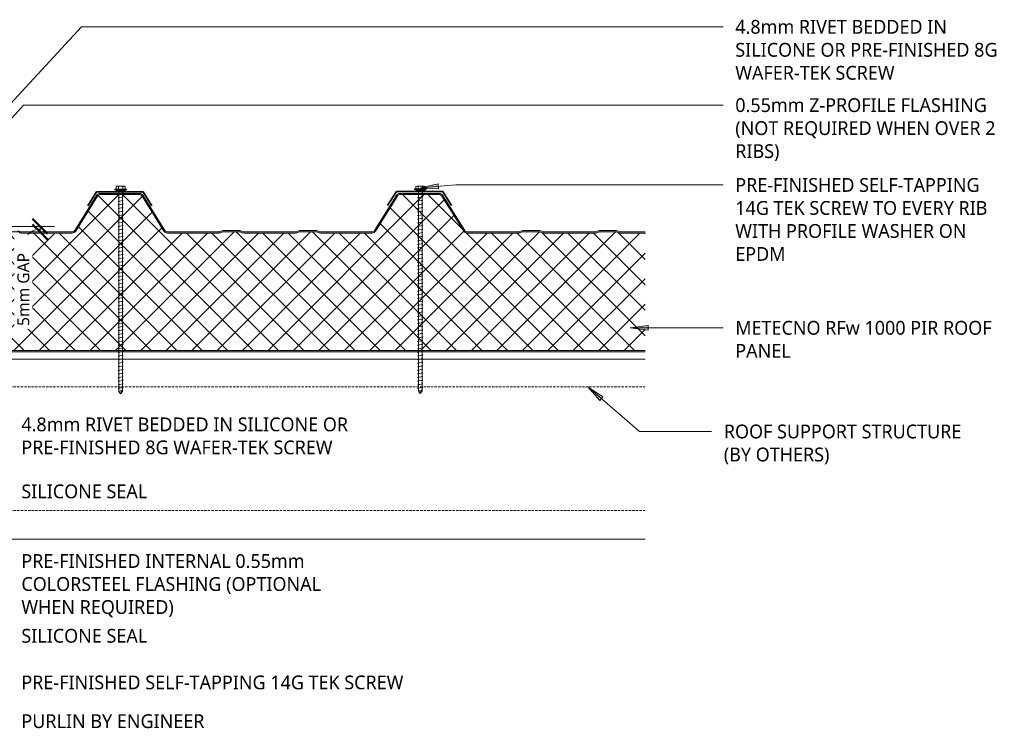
# Model space of a CAD drawing. Header units: millimetres. Extents: x -420 to 981, y 55 to 685.
# Tile 3 of 3: x 160 to 981, y 94 to 685. Entities that reach past the tile are written whole.
import ezdxf

# ---------------------------------------------------------------- set-up
doc = ezdxf.new("R2010")
doc.units = ezdxf.units.MM
doc.linetypes.add('Dash Short', pattern=[3, 2, -1])
for name, color, linetype, lineweight in [('A-ANNO-DIMS', 211, 'Continuous', 9), ('A-ANNO-DIMS-5', 211, 'Continuous', 9), ('A-DETL', 90, 'Continuous', 13), ('A-DETL-GENF', 92, 'Continuous', 13), ('G-ANNO-TEXT', 231, 'Continuous', 9)]:
    doc.layers.add(name, color=color, linetype=linetype, lineweight=lineweight)
doc.styles.add('Yu Gothic', font='Yu Gothic.ttf', dxfattribs={"height": 11.5})
doc.styles.add('Yu Gothic_1', font='Yu Gothic.ttf', dxfattribs={"height": 10})
doc.dimstyles.new('Diagonal_1', dxfattribs={"dimscale": 304.8, "dimtxt": 11.609035, "dimasz": 0.04101, "dimexe": 0.03937, "dimexo": 0.024606, "dimgap": 0.024606, "dimtad": 1, "dimdec": 0, "dimzin": 0, "dimdsep": 46, "dimtxsty": 'Yu Gothic_1', "dimblk1": 'OBLIQUE', "dimblk2": 'OBLIQUE', "dimsah": 1, "dimcen": 0.09, "dimazin": 0, "dimtfac": 1, "dimtdec": 4, "dimtix": 1, "dimtmove": 1, "dimatfit": 3, "dimfxl": 1, "dimtvp": 1, "dimtfill": 1, "dimtolj": 1, "dimtzin": 0, "dimarcsym": 2})

# ---------------------------------------------------------------- blocks, each defined once
blk = doc.blocks.new('Screw1 - Screw 6-4185320-06  BARGE CAPPING DETAIL5')
at = {"layer": 'A-DETL-GENF'}
blk.add_hatch(color=256, dxfattribs=at).paths.add_polyline_path([(3.67, 0), (3.67, 1), (-3.67, 1), (-3.67, 0)])
for p, q in [((4.79, 1.5), (-4.79, 1.5)), ((-4.79, 1.5), (-4.79, 1)), ((-3.67, 1), (-4.79, 1)), ((-3.67, 1.5), (-3.67, 3.47)), ((3.67, 1), (-3.67, 1)), ((-3.67, 1), (-3.67, 0)), ((-3.67, 0), (3.67, 0)), ((-2.76, 3.97), (2.76, 3.97)), ((-1.85, 1.5), (-1.85, 3.47)), ((-1.6, 0), (-1.6, -167.16)), ((1.6, -167.16), (1.6, 0)), ((1.85, 1.5), (1.85, 3.47)), ((3.67, 1.5), (3.67, 3.47)), ((4.79, 1), (3.67, 1)), ((3.67, 0), (3.67, 1)), ((4.79, 1), (4.79, 1.5)), ((2.17, -1.91), (-2.17, -2.67)), ((-2.17, -2.67), (-1.6, -3)), ((2.17, -4.91), (-2.17, -5.67)), ((-2.17, -5.67), (-1.6, -6)), ((2.17, -7.91), (-2.17, -8.67)), ((1.6, -1.58), (2.17, -1.91)), ((1.6, -4.58), (2.17, -4.91)), ((1.6, -7.58), (2.17, -7.91)), ((-2.17, -8.67), (-1.6, -9)), ((2.17, -10.91), (-2.17, -11.67)), ((-2.17, -11.67), (-1.6, -12)), ((2.17, -13.91), (-2.17, -14.67)), ((-2.17, -14.67), (-1.6, -15)), ((1.6, -10.58), (2.17, -10.91)), ((1.6, -13.58), (2.17, -13.91)), ((2.17, -16.91), (-2.17, -17.67)), ((-2.17, -17.67), (-1.6, -18)), ((2.17, -19.91), (-2.17, -20.67)), ((-2.17, -20.67), (-1.6, -21)), ((2.17, -22.91), (-2.17, -23.67)), ((-2.17, -23.67), (-1.6, -24)), ((1.6, -16.58), (2.17, -16.91)), ((1.6, -19.58), (2.17, -19.91)), ((1.6, -22.58), (2.17, -22.91)), ((2.17, -25.91), (-2.17, -26.67)), ((-2.17, -26.67), (-1.6, -27)), ((2.17, -28.91), (-2.17, -29.67)), ((-2.17, -29.67), (-1.6, -30)), ((2.17, -31.91), (-2.17, -32.67)), ((-2.17, -32.67), (-1.6, -33)), ((1.6, -25.58), (2.17, -25.91)), ((1.6, -28.58), (2.17, -28.91)), ((1.6, -31.58), (2.17, -31.91)), ((2.17, -34.91), (-2.17, -35.67)), ((-2.17, -35.67), (-1.6, -36)), ((2.17, -37.91), (-2.17, -38.67)), ((-2.17, -38.67), (-1.6, -39)), ((2.17, -40.91), (-2.17, -41.67)), ((1.6, -34.58), (2.17, -34.91)), ((1.6, -37.58), (2.17, -37.91)), ((1.6, -40.58), (2.17, -40.91)), ((-2.17, -41.67), (-1.6, -42)), ((2.17, -43.91), (-2.17, -44.67)), ((-2.17, -44.67), (-1.6, -45)), ((2.17, -46.91), (-2.17, -47.67)), ((-2.17, -47.67), (-1.6, -48)), ((1.6, -43.58), (2.17, -43.91)), ((1.6, -46.58), (2.17, -46.91)), ((2.17, -49.91), (-2.17, -50.67)), ((-2.17, -50.67), (-1.6, -51)), ((2.17, -52.91), (-2.17, -53.67)), ((-2.17, -53.67), (-1.6, -54)), ((2.17, -55.91), (-2.17, -56.67)), ((-2.17, -56.67), (-1.6, -57)), ((1.6, -49.58), (2.17, -49.91)), ((1.6, -52.58), (2.17, -52.91)), ((1.6, -55.58), (2.17, -55.91)), ((2.17, -58.91), (-2.17, -59.67)), ((-2.17, -59.67), (-1.6, -60)), ((2.17, -61.91), (-2.17, -62.67)), ((-2.17, -62.67), (-1.6, -63)), ((2.17, -64.91), (-2.17, -65.67)), ((-2.17, -65.67), (-1.6, -66)), ((1.6, -58.58), (2.17, -58.91)), ((1.6, -61.58), (2.17, -61.91)), ((1.6, -64.58), (2.17, -64.91)), ((2.17, -67.91), (-2.17, -68.67)), ((-2.17, -68.67), (-1.6, -69)), ((2.17, -70.91), (-2.17, -71.67)), ((-2.17, -71.67), (-1.6, -72)), ((2.17, -73.91), (-2.17, -74.67)), ((1.6, -67.58), (2.17, -67.91)), ((1.6, -70.58), (2.17, -70.91)), ((1.6, -73.58), (2.17, -73.91)), ((-2.17, -74.67), (-1.6, -75)), ((2.17, -76.91), (-2.17, -77.67)), ((-2.17, -77.67), (-1.6, -78)), ((2.17, -79.91), (-2.17, -80.67)), ((-2.17, -80.67), (-1.6, -81)), ((1.6, -76.58), (2.17, -76.91)), ((1.6, -79.58), (2.17, -79.91)), ((2.17, -82.91), (-2.17, -83.67)), ((-2.17, -83.67), (-1.6, -84)), ((2.17, -85.91), (-2.17, -86.67)), ((-2.17, -86.67), (-1.6, -87)), ((2.17, -88.91), (-2.17, -89.67)), ((-2.17, -89.67), (-1.6, -90)), ((1.6, -82.58), (2.17, -82.91)), ((1.6, -85.58), (2.17, -85.91)), ((1.6, -88.58), (2.17, -88.91)), ((2.17, -91.91), (-2.17, -92.67)), ((-2.17, -92.67), (-1.6, -93)), ((2.17, -94.91), (-2.17, -95.67)), ((-2.17, -95.67), (-1.6, -96)), ((2.17, -97.91), (-2.17, -98.67)), ((1.6, -91.58), (2.17, -91.91)), ((1.6, -94.58), (2.17, -94.91)), ((1.6, -97.58), (2.17, -97.91)), ((-2.17, -98.67), (-1.6, -99)), ((2.17, -100.91), (-2.17, -101.67)), ((-2.17, -101.67), (-1.6, -102)), ((2.17, -103.91), (-2.17, -104.67)), ((-2.17, -104.67), (-1.6, -105)), ((1.6, -100.58), (2.17, -100.91)), ((1.6, -103.58), (2.17, -103.91)), ((1.6, -106.58), (2.17, -106.91)), ((2.17, -106.91), (-2.17, -107.67)), ((-2.17, -107.67), (-1.6, -108)), ((2.17, -109.91), (-2.17, -110.67)), ((-2.17, -110.67), (-1.6, -111)), ((2.17, -112.91), (-2.17, -113.67)), ((-2.17, -113.67), (-1.6, -114)), ((1.6, -109.58), (2.17, -109.91)), ((1.6, -112.58), (2.17, -112.91)), ((2.17, -115.91), (-2.17, -116.67)), ((-2.17, -116.67), (-1.6, -117)), ((2.17, -118.91), (-2.17, -119.67)), ((-2.17, -119.67), (-1.6, -120)), ((2.17, -121.91), (-2.17, -122.67)), ((-2.17, -122.67), (-1.6, -123)), ((1.6, -115.58), (2.17, -115.91)), ((1.6, -118.58), (2.17, -118.91)), ((1.6, -121.58), (2.17, -121.91)), ((2.17, -124.91), (-2.17, -125.67)), ((-2.17, -125.67), (-1.6, -126)), ((2.17, -127.91), (-2.17, -128.67)), ((-2.17, -128.67), (-1.6, -129)), ((2.17, -130.91), (-2.17, -131.67)), ((1.6, -124.58), (2.17, -124.91)), ((1.6, -127.58), (2.17, -127.91)), ((1.6, -130.58), (2.17, -130.91)), ((-2.17, -131.67), (-1.6, -132)), ((2.17, -133.91), (-2.17, -134.67)), ((-2.17, -134.67), (-1.6, -135)), ((2.17, -136.91), (-2.17, -137.67)), ((-2.17, -137.67), (-1.6, -138)), ((1.6, -133.58), (2.17, -133.91)), ((1.6, -136.58), (2.17, -136.91)), ((1.6, -139.58), (2.17, -139.91)), ((2.17, -139.91), (-2.17, -140.67)), ((-2.17, -140.67), (-1.6, -141)), ((2.17, -142.91), (-2.17, -143.67)), ((-2.17, -143.67), (-1.6, -144)), ((2.17, -145.91), (-2.17, -146.67)), ((-2.17, -146.67), (-1.6, -147)), ((1.6, -142.58), (2.17, -142.91)), ((1.6, -145.58), (2.17, -145.91)), ((2.17, -148.91), (-2.17, -149.67)), ((-2.17, -149.67), (-1.6, -150)), ((2.17, -151.91), (-2.17, -152.67)), ((-2.17, -152.67), (-1.6, -153)), ((2.17, -154.91), (-2.17, -155.67)), ((-2.17, -155.67), (-1.6, -156)), ((1.6, -148.58), (2.17, -148.91)), ((1.6, -151.58), (2.17, -151.91)), ((1.6, -154.58), (2.17, -154.91)), ((2.17, -157.91), (-2.17, -158.67)), ((-2.17, -158.67), (-1.6, -159)), ((2.17, -160.91), (-2.17, -161.67)), ((-2.17, -161.67), (-1.6, -162)), ((2.17, -163.91), (-2.17, -164.67)), ((1.6, -157.58), (2.17, -157.91)), ((1.6, -160.58), (2.17, -160.91)), ((1.6, -163.58), (2.17, -163.91)), ((-2.17, -164.67), (-1.6, -165)), ((-1.6, -167.16), (0, -169.07)), ((0, -169.07), (1.6, -165.11)), ((1.6, -167.16), (0, -169.07))]:
    blk.add_line(p, q, dxfattribs=at)
for centre, radius, start, end in [((-2.76, 2.9), 1.08, 32.38007, 147.61993), ((0, 0.31), 3.67, 59.72736, 120.27264), ((2.76, 2.9), 1.08, 32.38007, 147.61993), ((0.08, -169.79), 3.11, 74.30592, 122.49751)]:
    blk.add_arc(centre, radius, start, end, dxfattribs=at)
blk = doc.blocks.new('DIMBLOCK2-06  BARGE CAPPING DETAIL5')
at = {"layer": 'A-ANNO-DIMS-5', "lineweight": 50}
for p, q in [((176.81, 512.85), (170.56, 519.1)), ((176.81, 508.32), (170.56, 514.57)), ((176.81, 512.85), (183.06, 506.6)), ((176.81, 508.32), (183.06, 502.07))]:
    blk.add_line(p, q, dxfattribs=at)
at = {"layer": 'A-ANNO-DIMS-5'}
for p, q in [((176.81, 512.85), (142.94, 512.85)), ((176.81, 512.85), (176.81, 508.32)), ((176.81, 512.85), (188.81, 512.85)), ((176.81, 508.32), (147.2, 508.32)), ((176.81, 508.32), (188.81, 508.32))]:
    blk.add_line(p, q, dxfattribs=at)
blk.add_ellipse((176.81, 491.15), major_axis=(0, 19.44), ratio=0.824934, start_param=0, end_param=1.570796, dxfattribs=at)
at = {"layer": 'A-ANNO-DIMS-5', "color": 0, "insert": (157.77, 429.86), "char_height": 10, "width": 73.5467, "attachment_point": 1, "rotation": 90, "line_spacing_factor": 1.024327, "style": 'Yu Gothic_1', "bg_fill": 3, "box_fill_scale": 1.25, "bg_fill_color": 256, "bg_fill_true_color": 13158600, "bg_fill_transparency": 0}
blk.add_mtext('5mm GAP', dxfattribs=at)
blk = doc.blocks.new('_Oblique')
at = {"color": 0, "linetype": 'ByBlock', "lineweight": -2}
blk.add_line((-0.5, -0.5), (0.5, 0.5), dxfattribs=at)

msp = doc.modelspace()

# ---------------------------------------------------------------- hatches: boundary and pattern name
at = {"layer": 'A-DETL-GENF'}
h = msp.add_hatch(color=10, dxfattribs=at)
h.paths.add_polyline_path([(681.4, 408.32), (681.4, 409.32), (-134.48, 409.32), (-134.48, 408.32), (16.14, 408.32), (20.83, 408.4), (20.87, 408.32), (346.86, 408.32)])
h.paths.add_polyline_path([(203.62, 507.32), (204.47, 507.43), (205.27, 507.75), (205.96, 508.26), (206.5, 508.92), (224.74, 538.1), (225.15, 538.61), (225.68, 539), (226.29, 539.24), (226.94, 539.32), (259.62, 539.32), (260.27, 539.24), (260.88, 539), (261.41, 538.61), (261.82, 538.1), (280.06, 508.92), (280.6, 508.26), (281.3, 507.75), (282.09, 507.43), (282.94, 507.32), (325.7, 507.32), (326.46, 507.4), (327.19, 507.61), (328.97, 508.32), (343.59, 508.32), (345.37, 507.61), (346.1, 507.4), (346.86, 507.32), (389.7, 507.32), (390.46, 507.4), (391.19, 507.61), (392.97, 508.32), (407.59, 508.32), (409.37, 507.61), (410.1, 507.4), (410.86, 507.32), (453.62, 507.32), (454.47, 507.43), (455.27, 507.75), (455.96, 508.26), (456.5, 508.92), (474.74, 538.1), (475.15, 538.61), (475.68, 539), (476.29, 539.24), (476.94, 539.32), (509.62, 539.32), (510.27, 539.24), (510.88, 539), (511.41, 538.61), (511.82, 538.1), (530.06, 508.92), (530.6, 508.26), (531.3, 507.75), (532.09, 507.43), (532.94, 507.32), (575.7, 507.32), (576.46, 507.4), (577.19, 507.61), (578.97, 508.32), (593.59, 508.32), (595.37, 507.61), (596.1, 507.4), (596.86, 507.32), (639.7, 507.32), (640.46, 507.4), (641.19, 507.61), (642.97, 508.32), (657.59, 508.32), (659.37, 507.61), (660.1, 507.4), (660.86, 507.32), (681.4, 507.32), (681.4, 508.32), (660.29, 508.38), (659.37, 508.69), (657.77, 509.27), (657.2, 509.32), (642.79, 509.27), (642.25, 509.11), (640.27, 508.38), (639.7, 508.32), (596.29, 508.38), (595.37, 508.69), (593.77, 509.27), (593.2, 509.32), (578.79, 509.27), (578.25, 509.11), (576.27, 508.38), (575.7, 508.32), (532.94, 508.32), (532.34, 508.4), (531.78, 508.62), (531.29, 508.98), (530.91, 509.45), (512.67, 538.63), (512.1, 539.33), (511.36, 539.87), (510.52, 540.21), (509.62, 540.32), (476.94, 540.32), (476.04, 540.21), (475.2, 539.87), (474.47, 539.33), (473.89, 538.63), (455.65, 509.45), (455.27, 508.98), (454.78, 508.62), (454.22, 508.4), (453.62, 508.32), (410.29, 508.38), (409.37, 508.69), (407.77, 509.27), (407.2, 509.32), (392.79, 509.27), (392.25, 509.11), (390.27, 508.38), (389.7, 508.32), (346.29, 508.38), (345.37, 508.69), (343.77, 509.27), (343.2, 509.32), (328.79, 509.27), (328.25, 509.11), (326.27, 508.38), (325.7, 508.32), (282.94, 508.32), (282.34, 508.4), (281.78, 508.62), (281.29, 508.98), (280.91, 509.45), (262.67, 538.63), (262.1, 539.33), (261.36, 539.87), (260.52, 540.21), (259.62, 540.32), (226.94, 540.32), (226.04, 540.21), (225.2, 539.87), (224.46, 539.32), (223.89, 538.63), (205.65, 509.45), (205.27, 508.98), (204.78, 508.62), (204.22, 508.4), (203.62, 508.32), (160.29, 508.38), (159.37, 508.69), (157.77, 509.27), (157.2, 509.32), (142.79, 509.27), (142.25, 509.11), (140.27, 508.38), (139.7, 508.32), (96.29, 508.38), (95.37, 508.69), (93.77, 509.27), (93.2, 509.32), (78.79, 509.27), (78.25, 509.11), (76.27, 508.38), (75.7, 508.32), (32.94, 508.32), (32.34, 508.4), (31.78, 508.62), (31.29, 508.98), (30.91, 509.45), (12.67, 538.63), (12.1, 539.33), (11.36, 539.87), (10.52, 540.21), (9.62, 540.32), (-23.06, 540.32), (-23.96, 540.21), (-24.8, 539.87), (-25.54, 539.32), (-26.11, 538.63), (-44.35, 509.45), (-44.73, 508.98), (-45.22, 508.62), (-45.78, 508.4), (-46.38, 508.32), (-89.71, 508.38), (-90.63, 508.69), (-92.23, 509.27), (-92.8, 509.32), (-107.21, 509.27), (-107.75, 509.11), (-109.73, 508.38), (-110.3, 508.32), (-134.48, 508.32), (-134.48, 507.32), (-110.3, 507.32), (-109.42, 507.43), (-108.81, 507.61), (-107.03, 508.32), (-92.41, 508.32), (-90.63, 507.61), (-89.9, 507.4), (-89.14, 507.32), (-46.38, 507.32), (-45.53, 507.43), (-44.73, 507.75), (-44.04, 508.26), (-43.5, 508.92), (-25.26, 538.1), (-24.85, 538.61), (-24.32, 539), (-23.71, 539.24), (-23.06, 539.32), (9.62, 539.32), (10.27, 539.24), (10.88, 539), (11.41, 538.61), (11.82, 538.1), (30.06, 508.92), (30.6, 508.26), (31.3, 507.75), (32.09, 507.43), (32.94, 507.32), (75.7, 507.32), (76.46, 507.4), (77.19, 507.61), (78.97, 508.32), (93.59, 508.32), (95.37, 507.61), (96.1, 507.4), (96.86, 507.32), (139.7, 507.32), (140.46, 507.4), (141.19, 507.61), (142.97, 508.32), (157.59, 508.32), (159.37, 507.61), (160.1, 507.4), (160.86, 507.32), (178.27, 507.32)])
h = msp.add_hatch(dxfattribs=at)
h.set_pattern_fill('FP_1', color=253, style=0, pattern_type=2)
h.set_pattern_definition([(45, (0, 0), (-10.6066, 10.6066), []), (135, (0, 0), (-10.6066, -10.6066), [])])
h.paths.add_polyline_path([(681.4, 409.32), (681.4, 507.32), (660.86, 507.32), (660.1, 507.4), (659.37, 507.61), (657.59, 508.32), (642.97, 508.32), (641.19, 507.61), (640.46, 507.4), (639.7, 507.32), (596.86, 507.32), (596.1, 507.4), (595.37, 507.61), (593.59, 508.32), (578.97, 508.32), (577.19, 507.61), (576.46, 507.4), (575.7, 507.32), (532.94, 507.32), (532.09, 507.43), (531.3, 507.75), (530.6, 508.26), (530.06, 508.92), (511.82, 538.1), (511.41, 538.61), (510.88, 539), (510.27, 539.24), (509.62, 539.32), (476.94, 539.32), (476.29, 539.24), (475.68, 539), (475.15, 538.61), (474.74, 538.1), (456.5, 508.92), (455.96, 508.26), (455.27, 507.75), (454.47, 507.43), (453.62, 507.32), (410.86, 507.32), (410.1, 507.4), (409.37, 507.61), (407.59, 508.32), (392.97, 508.32), (390.99, 507.55), (390.46, 507.4), (389.7, 507.32), (346.86, 507.32), (346.1, 507.4), (345.37, 507.61), (343.59, 508.32), (328.97, 508.32), (327.19, 507.61), (326.46, 507.4), (325.7, 507.32), (282.94, 507.32), (282.09, 507.43), (281.3, 507.75), (280.6, 508.26), (280.06, 508.92), (261.82, 538.1), (261.41, 538.61), (260.88, 539), (260.27, 539.24), (259.62, 539.32), (226.94, 539.32), (226.29, 539.24), (225.68, 539), (225.15, 538.61), (224.74, 538.1), (206.5, 508.92), (205.96, 508.26), (205.27, 507.75), (204.47, 507.43), (203.62, 507.32), (160.86, 507.32), (160.1, 507.4), (159.37, 507.61), (157.59, 508.32), (142.97, 508.32), (141.19, 507.61), (140.46, 507.4), (139.7, 507.32), (96.86, 507.32), (96.1, 507.4), (95.37, 507.61), (93.59, 508.32), (78.97, 508.32), (77.19, 507.61), (76.46, 507.4), (75.7, 507.32), (32.94, 507.32), (32.09, 507.43), (31.3, 507.75), (30.6, 508.26), (30.06, 508.92), (11.82, 538.1), (11.41, 538.61), (10.88, 539), (10.27, 539.24), (9.62, 539.32), (-23.06, 539.32), (-23.71, 539.24), (-24.32, 539), (-24.85, 538.61), (-25.26, 538.1), (-43.5, 508.92), (-44.04, 508.26), (-44.73, 507.75), (-45.53, 507.43), (-46.38, 507.32), (-89.14, 507.32), (-89.9, 507.4), (-90.63, 507.61), (-92.41, 508.32), (-107.03, 508.32), (-108.81, 507.61), (-109.54, 507.4), (-110.3, 507.32), (-134.48, 507.32), (-134.48, 409.32), (220.81, 409.32)])
at = {"layer": 'G-ANNO-TEXT'}
for points in [[(493.93, 545.07), (509.04, 544.3), (508.72, 548.23)], [(668.97, 428.31), (683.97, 426.34), (683.97, 430.29)], [(633.5, 379.08), (643.58, 367.8), (646.16, 370.79)]]:
    msp.add_hatch(color=7, dxfattribs=at).paths.add_polyline_path(points)

# ---------------------------------------------------------------- linework, layer by layer
at = {"layer": 'A-DETL'}
for p, q in [((223.89, 538.63), (205.65, 509.45)), ((224.74, 538.1), (206.5, 508.92)), ((259.62, 540.32), (226.94, 540.32)), ((259.62, 539.32), (226.94, 539.32)), ((280.06, 508.92), (261.82, 538.1)), ((280.91, 509.45), (262.67, 538.63)), ((473.89, 538.63), (455.65, 509.45)), ((474.74, 538.1), (456.5, 508.92)), ((509.62, 540.32), (476.94, 540.32)), ((509.62, 539.32), (476.94, 539.32)), ((530.06, 508.92), (511.82, 538.1)), ((530.91, 509.45), (512.67, 538.63)), ((343.2, 509.32), (329.36, 509.32)), ((407.2, 509.32), (393.36, 509.32)), ((593.2, 509.32), (579.36, 509.32)), ((657.2, 509.32), (643.36, 509.32)), ((159.75, 508.54), (158.32, 509.11)), ((203.62, 508.32), (160.86, 508.32)), ((203.62, 507.32), (160.86, 507.32)), ((325.7, 508.32), (282.94, 508.32)), ((325.7, 507.32), (282.94, 507.32)), ((328.25, 509.11), (326.82, 508.54)), ((328.97, 508.32), (327.19, 507.61)), ((343.59, 508.32), (328.97, 508.32)), ((345.37, 507.61), (343.59, 508.32)), ((345.75, 508.54), (344.32, 509.11)), ((389.7, 508.32), (346.86, 508.32)), ((389.7, 507.32), (346.86, 507.32)), ((392.25, 509.11), (390.82, 508.54)), ((392.97, 508.32), (391.19, 507.61)), ((407.59, 508.32), (392.97, 508.32)), ((409.37, 507.61), (407.59, 508.32)), ((409.75, 508.54), (408.32, 509.11)), ((453.62, 508.32), (410.86, 508.32)), ((453.62, 507.32), (410.86, 507.32)), ((575.7, 508.32), (532.94, 508.32)), ((575.7, 507.32), (532.94, 507.32)), ((578.25, 509.11), (576.82, 508.54)), ((578.97, 508.32), (577.19, 507.61)), ((593.59, 508.32), (578.97, 508.32)), ((595.37, 507.61), (593.59, 508.32)), ((595.75, 508.54), (594.32, 509.11)), ((639.7, 508.32), (596.86, 508.32)), ((639.7, 507.32), (596.86, 507.32)), ((642.25, 509.11), (640.82, 508.54)), ((642.97, 508.32), (641.19, 507.61)), ((657.59, 508.32), (642.97, 508.32)), ((659.37, 507.61), (657.59, 508.32)), ((659.75, 508.54), (658.32, 509.11)), ((681.4, 508.32), (660.86, 508.32)), ((681.4, 507.32), (660.86, 507.32)), ((-134.48, 409.32), (681.4, 409.32)), ((20.83, 408.32), (681.4, 408.32)), ((40.71, 402.12), (681.4, 402.12)), ((43.71, 252.12), (681.4, 252.12))]:
    msp.add_line(p, q, dxfattribs=at)
at = {"layer": 'A-DETL', "lineweight": 35}
for p, q in [((223.94, 541.72), (216.67, 530.08)), ((223.94, 541.72), (262.62, 541.72)), ((262.62, 541.72), (269.9, 530.08)), ((473.89, 541.85), (466.61, 530.21)), ((473.89, 541.85), (512.56, 541.85)), ((512.56, 541.85), (519.84, 530.21))]:
    msp.add_line(p, q, dxfattribs=at)
at = {"layer": 'A-DETL', "linetype": 'Dash Short'}
for p, q in [((43.71, 379.09), (681.4, 379.09)), ((43.71, 275.9), (681.4, 275.9))]:
    msp.add_line(p, q, dxfattribs=at)
at = {"layer": 'A-DETL'}
for centre, radius, start, end in [((226.94, 536.72), 3.6, 90, 147.99462), ((226.94, 536.72), 2.6, 90, 147.99462), ((259.62, 536.72), 3.6, 32.00538, 90), ((259.62, 536.72), 2.6, 32.00538, 90), ((476.94, 536.72), 3.6, 90, 147.99462), ((476.94, 536.72), 2.6, 90, 147.99462), ((509.62, 536.72), 3.6, 32.00538, 90), ((509.62, 536.72), 2.6, 32.00538, 90), ((203.62, 510.72), 2.4, 270, 327.99462), ((282.94, 510.72), 2.4, 212.00538, 270), ((329.36, 506.32), 3, 90, 111.80141), ((343.2, 506.32), 3, 68.19859, 90), ((393.36, 506.32), 3, 90, 111.80141), ((407.2, 506.32), 3, 68.19859, 90), ((453.62, 510.72), 2.4, 270, 327.99462), ((532.94, 510.72), 2.4, 212.00538, 270), ((579.36, 506.32), 3, 90, 111.80141), ((593.2, 506.32), 3, 68.19859, 90), ((643.36, 506.32), 3, 90, 111.80141), ((657.2, 506.32), 3, 68.19859, 90), ((160.86, 511.32), 4, 248.19859, 270), ((160.86, 511.32), 3, 248.19859, 270), ((203.62, 510.72), 3.4, 270, 327.99462), ((282.94, 510.72), 3.4, 212.00538, 270), ((325.7, 511.32), 3, 270, 291.80141), ((325.7, 511.32), 4, 270, 291.80141), ((346.86, 511.32), 4, 248.19859, 270), ((346.86, 511.32), 3, 248.19859, 270), ((389.7, 511.32), 3, 270, 291.80141), ((389.7, 511.32), 4, 270, 291.80141), ((410.86, 511.32), 4, 248.19859, 270), ((410.86, 511.32), 3, 248.19859, 270), ((453.62, 510.72), 3.4, 270, 327.99462), ((532.94, 510.72), 3.4, 212.00538, 270), ((575.7, 511.32), 3, 270, 291.80141), ((575.7, 511.32), 4, 270, 291.80141), ((596.86, 511.32), 4, 248.19859, 270), ((596.86, 511.32), 3, 248.19859, 270), ((639.7, 511.32), 3, 270, 291.80141), ((639.7, 511.32), 4, 270, 291.80141), ((660.86, 511.32), 4, 248.19859, 270), ((660.86, 511.32), 3, 248.19859, 270)]:
    msp.add_arc(centre, radius, start, end, dxfattribs=at)
at = {"layer": 'G-ANNO-TEXT', "color": 7}
for p, q in [((91.77, 549.84), (211.35, 679.27)), ((211.35, 679.27), (746.43, 679.27)), ((101.18, 545.45), (163.04, 613.98)), ((163.04, 613.98), (746.43, 613.98)), ((508.72, 548.23), (493.93, 545.07)), ((493.93, 545.07), (523.45, 547.42)), ((493.93, 545.07), (509.04, 544.3)), ((509.04, 544.3), (508.72, 548.23)), ((523.45, 547.42), (746.43, 547.42)), ((683.97, 430.29), (668.97, 428.31)), ((668.97, 428.31), (683.97, 426.34)), ((668.97, 428.31), (746.43, 428.31)), ((683.97, 426.34), (683.97, 430.29)), ((633.5, 379.08), (643.58, 367.8)), ((646.16, 370.79), (633.5, 379.08)), ((633.5, 379.08), (676.63, 341.95)), ((643.58, 367.8), (646.16, 370.79)), ((676.63, 341.95), (736.89, 341.88))]:
    msp.add_line(p, q, dxfattribs=at)

# ---------------------------------------------------------------- block references
at = {"layer": 'A-DETL-GENF'}
for p in [(243.91, 542.42), (493.85, 542.55)]:
    msp.add_blockref('Screw1 - Screw 6-4185320-06  BARGE CAPPING DETAIL5', p, dxfattribs=at)

# ---------------------------------------------------------------- texts
at = {"layer": 'G-ANNO-TEXT', "color": 7, "char_height": 11.5, "attachment_point": 1, "style": 'Yu Gothic', "bg_fill": 3, "box_fill_scale": 1.25, "bg_fill_color": 256, "bg_fill_true_color": 13158600, "bg_fill_transparency": 0}
for s, insert, width in [('4.8mm RIVET BEDDED IN ', (756.59, 685.02), 222.8691), ('SILICONE OR PRE-FINISHED 8G ', (756.59, 665.84), 280.1898), ('WAFER-TEK SCREW', (756.59, 646.66), 174.367), ('0.55mm Z-PROFILE FLASHING ', (756.59, 619.73), 266.5611), ('(NOT REQUIRED WHEN OVER 2 ', (756.59, 600.55), 276.1813), ('PRE-FINISHED SELF-TAPPING ', (756.59, 553.17), 269.367), ('14G TEK SCREW TO EVERY RIB ', (756.59, 533.99), 274.578), ('WITH PROFILE WASHER ON ', (756.59, 514.81), 246.5189), ('EPDM', (756.59, 495.63), 53.3122), ('METECNO RFw 1000 PIR ROOF ', (756.59, 434.06), 270.1687), ('PANEL', (756.59, 414.88), 59.3249), ('4.8mm RIVET BEDDED IN SILICONE OR ', (161.15, 353.54), 341.5189), ('ROOF SUPPORT STRUCTURE ', (747.05, 347.63), 255.7383), ('PRE-FINISHED 8G WAFER-TEK SCREW', (161.15, 334.36), 335.9071), ('(BY OTHERS)', (747.05, 328.44), 115.443), ('SILICONE SEAL ', (161.15, 297.69), 138.2911), ('PRE-FINISHED INTERNAL 0.55mm ', (161.15, 239.63), 299.0294), ('COLORSTEEL FLASHING (OPTIONAL ', (161.15, 220.44), 321.0758), ('SILICONE SEAL', (161.15, 177.29), 133.0801), ('PRE-FINISHED SELF-TAPPING 14G TEK SCREW', (161.15, 138.43), 411.6665), ('PURLIN BY ENGINEER', (161.15, 106.12), 192.8058)]:
    msp.add_mtext(s, dxfattribs=dict(at, insert=insert, width=width))

# ---------------------------------------------------------------- next in the draw order: texts
for s, insert, width in [('RIBS)', (756.59, 581.36), 47.7004), ('WHEN REQUIRED)', (161.15, 201.26), 159.135)]:
    msp.add_mtext(s, dxfattribs=dict(at, insert=insert, width=width))

# ---------------------------------------------------------------- next in the draw order: dimensions: what is measured, and where the dimension line sits
at = {"layer": 'A-ANNO-DIMS'}
dim = msp.add_linear_dim(base=(176.81, 508.32), p1=(135.44, 512.85), p2=(139.7, 508.32), angle=90, text='5mm GAP', dimstyle='Diagonal_1', override={"dimpost": '<>', "dimfxl": 6.217665}, dxfattribs=at)
dim.commit()
dim.dimension.update_dxf_attribs({"geometry": 'DIMBLOCK2-06  BARGE CAPPING DETAIL5', "text_midpoint": (164.44, 466.63), "dimtype": 160, "text_rotation": 90})

doc.saveas('drawing.dxf')
